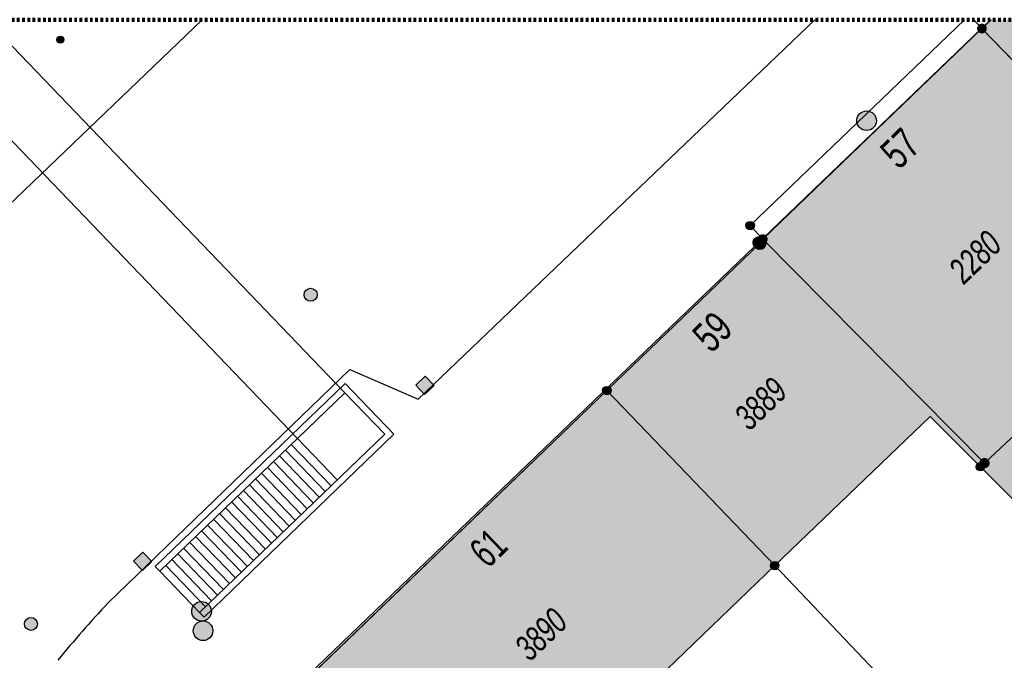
# Model space of a CAD drawing. Header units: metres. Extents: x 2695751 to 2696029, y 1260877 to 1261206.
# Tile 65 of 70: x 2695907 to 2695944, y 1261182 to 1261206. Entities that reach past the tile are written whole.
import ezdxf

# ---------------------------------------------------------------- set-up
doc = ezdxf.new("R2010")
doc.units = ezdxf.units.M
doc.header["$LTSCALE"] = 0.1
doc.linetypes.add('AUSGEZOGEN', pattern=[0])
doc.linetypes.add('PUNKT2_S9', pattern=[0.7, 0.3, -0.2, 0, -0.2])
for name, color, linetype in [('Aménagement du territoire_Ligne de distance', 7, 'AUSGEZOGEN'), ('Limites de bien-fonds', 7, 'AUSGEZOGEN'), ('Mensuration officielle_Lignes (Couverture du sol)', 7, 'AUSGEZOGEN'), ('Mensuration officielle_Lignes (Objets divers)', 7, 'AUSGEZOGEN'), ("Mensuration officielle_N° d'assurance", 7, 'AUSGEZOGEN'), ('Mensuration officielle_N° de bâtiment', 7, 'AUSGEZOGEN'), ('Mensuration officielle_Surface (Objets divers)', 7, 'AUSGEZOGEN'), ('Mensuration officielle_Surfaces de bâtiments (Couverture du sol)', 7, 'AUSGEZOGEN'), ('Points fixes eau potable', 255, 'AUSGEZOGEN'), ('Points fixes EU', 255, 'AUSGEZOGEN'), ('Points fixes gaz', 255, 'AUSGEZOGEN'), ('Points fixes mensuration officielle', 255, 'AUSGEZOGEN'), ('Points fixes réseau électrique', 255, 'AUSGEZOGEN'), ('Réseau AEW', 8, 'AUSGEZOGEN')]:
    doc.layers.add(name, color=color, linetype=linetype)
doc.layers.add('Ouverture de porte maçonnerie', color=7, linetype='AUSGEZOGEN', lineweight=50)
doc.styles.add('ARIAL', font='arial.ttf')

msp = doc.modelspace()

# ---------------------------------------------------------------- hatches: boundary and pattern name
at = {"layer": 'Mensuration officielle_Surfaces de bâtiments (Couverture du sol)', "true_color": 0xd2d2d2, "transparency": 33554687}
for points in [[(2695953.834, 1261197.513), (2695954.503, 1261196.911), (2695962.67, 1261205.81), (2695962.425, 1261206.032), (2695962.398, 1261206.002), (2695962.225, 1261206.158), (2695943.943, 1261206.158), (2695943.59, 1261205.82), (2695952.225, 1261196.905)], [(2695943.59, 1261205.82), (2695935.19, 1261197.75), (2695943.69, 1261189.17), (2695943.53, 1261189.03), (2695947.74, 1261184.81), (2695950.06, 1261187.104), (2695945.915, 1261191.268), (2695951.44, 1261196.59), (2695952.225, 1261196.905)], [(2695929.215, 1261191.945), (2695935.65, 1261185.24), (2695941.601, 1261190.948), (2695943.53, 1261189.03), (2695943.69, 1261189.17), (2695935.19, 1261197.75), (2695935.05, 1261197.62), (2695935.08, 1261197.58)], [(2695935.65, 1261185.24), (2695929.215, 1261191.945), (2695917.815, 1261180.988), (2695924.994, 1261173.562), (2695925.087, 1261173.652), (2695930.221, 1261178.614), (2695931.179, 1261179.54), (2695930.478, 1261180.269)]]:
    msp.add_hatch(color=254, dxfattribs=at).paths.add_polyline_path(points)
at = {"layer": 'Points fixes eau potable', "transparency": 33554687}
msp.add_hatch(color=7, dxfattribs=at).paths.add_polyline_path([(2695918.038, 1261195.439), (2695918.071, 1261195.478), (2695918.096, 1261195.522), (2695918.111, 1261195.57), (2695918.116, 1261195.621), (2695918.11, 1261195.671), (2695918.095, 1261195.719), (2695918.07, 1261195.763), (2695918.037, 1261195.802), (2695917.997, 1261195.833), (2695917.952, 1261195.855), (2695917.903, 1261195.867), (2695917.852, 1261195.87), (2695917.802, 1261195.862), (2695917.755, 1261195.844), (2695917.712, 1261195.817), (2695917.675, 1261195.782), (2695917.647, 1261195.74), (2695917.627, 1261195.694), (2695917.617, 1261195.644), (2695917.617, 1261195.594), (2695917.627, 1261195.544), (2695917.647, 1261195.498), (2695917.676, 1261195.456), (2695917.713, 1261195.422), (2695917.756, 1261195.395), (2695917.804, 1261195.378), (2695917.854, 1261195.37), (2695917.904, 1261195.373), (2695917.953, 1261195.386), (2695917.999, 1261195.408)])
at = {"layer": 'Points fixes EU', "transparency": 33554687}
for points in [[(2695939.544, 1261202.288), (2695939.536, 1261202.363), (2695939.514, 1261202.436), (2695939.477, 1261202.502), (2695939.427, 1261202.559), (2695939.367, 1261202.606), (2695939.299, 1261202.639), (2695939.226, 1261202.658), (2695939.15, 1261202.662), (2695939.075, 1261202.651), (2695939.004, 1261202.624), (2695938.939, 1261202.584), (2695938.884, 1261202.532), (2695938.841, 1261202.47), (2695938.811, 1261202.4), (2695938.796, 1261202.326), (2695938.796, 1261202.25), (2695938.811, 1261202.175), (2695938.841, 1261202.106), (2695938.884, 1261202.043), (2695938.939, 1261201.991), (2695939.004, 1261201.951), (2695939.075, 1261201.925), (2695939.15, 1261201.913), (2695939.226, 1261201.917), (2695939.299, 1261201.936), (2695939.367, 1261201.969), (2695939.427, 1261202.016), (2695939.477, 1261202.073), (2695939.514, 1261202.14), (2695939.536, 1261202.212)], [(2695921.89, 1261192.159), (2695922.233, 1261191.796), (2695922.596, 1261192.139), (2695922.253, 1261192.502)], [(2695911.072, 1261185.411), (2695911.42, 1261185.051), (2695911.78, 1261185.399), (2695911.432, 1261185.759)], [(2695914.018, 1261182.998), (2695913.961, 1261183.048), (2695913.895, 1261183.086), (2695913.823, 1261183.11), (2695913.748, 1261183.119), (2695913.672, 1261183.112), (2695913.599, 1261183.091), (2695913.532, 1261183.055), (2695913.474, 1261183.007), (2695913.427, 1261182.947), (2695913.392, 1261182.88), (2695913.372, 1261182.807), (2695913.367, 1261182.731), (2695913.377, 1261182.656), (2695913.402, 1261182.584), (2695913.441, 1261182.519), (2695913.493, 1261182.463), (2695913.554, 1261182.419), (2695913.624, 1261182.388), (2695913.698, 1261182.372), (2695913.774, 1261182.37), (2695913.848, 1261182.384), (2695913.918, 1261182.413), (2695913.981, 1261182.456), (2695914.034, 1261182.51), (2695914.076, 1261182.573), (2695914.103, 1261182.644), (2695914.116, 1261182.719), (2695914.113, 1261182.795), (2695914.095, 1261182.868), (2695914.063, 1261182.937)]]:
    msp.add_hatch(color=7, dxfattribs=at).paths.add_polyline_path(points)
at = {"layer": 'Points fixes gaz', "transparency": 33554687}
msp.add_hatch(color=7, dxfattribs=at).paths.add_polyline_path([(2695907.329, 1261183.176), (2695907.29, 1261183.209), (2695907.246, 1261183.234), (2695907.198, 1261183.249), (2695907.147, 1261183.254), (2695907.097, 1261183.249), (2695907.049, 1261183.234), (2695907.005, 1261183.21), (2695906.966, 1261183.177), (2695906.935, 1261183.137), (2695906.913, 1261183.091), (2695906.9, 1261183.042), (2695906.898, 1261182.992), (2695906.905, 1261182.942), (2695906.923, 1261182.894), (2695906.949, 1261182.851), (2695906.984, 1261182.815), (2695907.026, 1261182.786), (2695907.072, 1261182.766), (2695907.122, 1261182.756), (2695907.172, 1261182.756), (2695907.222, 1261182.766), (2695907.268, 1261182.786), (2695907.31, 1261182.815), (2695907.345, 1261182.851), (2695907.372, 1261182.894), (2695907.389, 1261182.942), (2695907.397, 1261182.992), (2695907.394, 1261183.042), (2695907.382, 1261183.091), (2695907.359, 1261183.136)])
at = {"layer": 'Points fixes mensuration officielle', "transparency": 33554687}
for points in [[(2695943.59, 1261206.007), (2695943.571, 1261206.006), (2695943.552, 1261206.003), (2695943.534, 1261205.999), (2695943.516, 1261205.992), (2695943.499, 1261205.984), (2695943.483, 1261205.974), (2695943.468, 1261205.962), (2695943.454, 1261205.949), (2695943.442, 1261205.935), (2695943.431, 1261205.919), (2695943.422, 1261205.902), (2695943.414, 1261205.885), (2695943.409, 1261205.867), (2695943.405, 1261205.848), (2695943.403, 1261205.829), (2695943.403, 1261205.811), (2695943.405, 1261205.792), (2695943.409, 1261205.773), (2695943.414, 1261205.755), (2695943.422, 1261205.738), (2695943.431, 1261205.721), (2695943.442, 1261205.705), (2695943.454, 1261205.691), (2695943.468, 1261205.678), (2695943.483, 1261205.666), (2695943.499, 1261205.656), (2695943.516, 1261205.648), (2695943.534, 1261205.641), (2695943.552, 1261205.637), (2695943.571, 1261205.634), (2695943.59, 1261205.633), (2695943.609, 1261205.634), (2695943.628, 1261205.637), (2695943.646, 1261205.641), (2695943.664, 1261205.648), (2695943.681, 1261205.656), (2695943.697, 1261205.666), (2695943.712, 1261205.678), (2695943.726, 1261205.691), (2695943.738, 1261205.705), (2695943.749, 1261205.721), (2695943.758, 1261205.738), (2695943.766, 1261205.755), (2695943.771, 1261205.773), (2695943.775, 1261205.792), (2695943.777, 1261205.811), (2695943.777, 1261205.829), (2695943.775, 1261205.848), (2695943.771, 1261205.867), (2695943.766, 1261205.885), (2695943.758, 1261205.902), (2695943.749, 1261205.919), (2695943.738, 1261205.935), (2695943.726, 1261205.949), (2695943.712, 1261205.962), (2695943.697, 1261205.974), (2695943.681, 1261205.984), (2695943.664, 1261205.992), (2695943.646, 1261205.999), (2695943.628, 1261206.003), (2695943.609, 1261206.006)], [(2695934.872, 1261198.27), (2695934.869, 1261198.303), (2695934.859, 1261198.334), (2695934.843, 1261198.363), (2695934.822, 1261198.388), (2695934.796, 1261198.408), (2695934.766, 1261198.422), (2695934.735, 1261198.431), (2695934.702, 1261198.432), (2695934.669, 1261198.427), (2695934.638, 1261198.416), (2695934.611, 1261198.399), (2695934.587, 1261198.376), (2695934.568, 1261198.349), (2695934.555, 1261198.319), (2695934.548, 1261198.286), (2695934.548, 1261198.254), (2695934.555, 1261198.221), (2695934.568, 1261198.191), (2695934.587, 1261198.164), (2695934.611, 1261198.141), (2695934.638, 1261198.124), (2695934.669, 1261198.113), (2695934.702, 1261198.108), (2695934.735, 1261198.109), (2695934.766, 1261198.118), (2695934.796, 1261198.132), (2695934.822, 1261198.152), (2695934.843, 1261198.177), (2695934.859, 1261198.206), (2695934.869, 1261198.237)], [(2695935.277, 1261197.62), (2695935.273, 1261197.666), (2695935.259, 1261197.71), (2695935.237, 1261197.75), (2695935.207, 1261197.785), (2695935.17, 1261197.813), (2695935.129, 1261197.833), (2695935.084, 1261197.845), (2695935.038, 1261197.847), (2695934.993, 1261197.84), (2695934.95, 1261197.824), (2695934.911, 1261197.8), (2695934.877, 1261197.768), (2695934.851, 1261197.73), (2695934.833, 1261197.688), (2695934.824, 1261197.643), (2695934.824, 1261197.597), (2695934.833, 1261197.552), (2695934.851, 1261197.51), (2695934.877, 1261197.472), (2695934.911, 1261197.44), (2695934.95, 1261197.416), (2695934.993, 1261197.4), (2695935.038, 1261197.393), (2695935.084, 1261197.395), (2695935.129, 1261197.407), (2695935.17, 1261197.427), (2695935.207, 1261197.455), (2695935.237, 1261197.49), (2695935.259, 1261197.53), (2695935.273, 1261197.574)], [(2695935.307, 1261197.58), (2695935.303, 1261197.626), (2695935.289, 1261197.67), (2695935.267, 1261197.71), (2695935.237, 1261197.745), (2695935.2, 1261197.773), (2695935.159, 1261197.793), (2695935.114, 1261197.805), (2695935.068, 1261197.807), (2695935.023, 1261197.8), (2695934.98, 1261197.784), (2695934.941, 1261197.76), (2695934.907, 1261197.728), (2695934.881, 1261197.69), (2695934.863, 1261197.648), (2695934.854, 1261197.603), (2695934.854, 1261197.557), (2695934.863, 1261197.512), (2695934.881, 1261197.47), (2695934.907, 1261197.432), (2695934.941, 1261197.4), (2695934.98, 1261197.376), (2695935.023, 1261197.36), (2695935.068, 1261197.353), (2695935.114, 1261197.355), (2695935.159, 1261197.367), (2695935.2, 1261197.387), (2695935.237, 1261197.415), (2695935.267, 1261197.45), (2695935.289, 1261197.49), (2695935.303, 1261197.534)], [(2695935.19, 1261197.937), (2695935.171, 1261197.936), (2695935.152, 1261197.933), (2695935.134, 1261197.929), (2695935.116, 1261197.922), (2695935.099, 1261197.914), (2695935.083, 1261197.904), (2695935.068, 1261197.892), (2695935.054, 1261197.879), (2695935.042, 1261197.865), (2695935.031, 1261197.849), (2695935.022, 1261197.832), (2695935.014, 1261197.815), (2695935.009, 1261197.797), (2695935.005, 1261197.778), (2695935.003, 1261197.759), (2695935.003, 1261197.741), (2695935.005, 1261197.722), (2695935.009, 1261197.703), (2695935.014, 1261197.685), (2695935.022, 1261197.668), (2695935.031, 1261197.651), (2695935.042, 1261197.635), (2695935.054, 1261197.621), (2695935.068, 1261197.608), (2695935.083, 1261197.596), (2695935.099, 1261197.586), (2695935.116, 1261197.578), (2695935.134, 1261197.571), (2695935.152, 1261197.567), (2695935.171, 1261197.564), (2695935.19, 1261197.563), (2695935.209, 1261197.564), (2695935.228, 1261197.567), (2695935.246, 1261197.571), (2695935.264, 1261197.578), (2695935.281, 1261197.586), (2695935.297, 1261197.596), (2695935.312, 1261197.608), (2695935.326, 1261197.621), (2695935.338, 1261197.635), (2695935.349, 1261197.651), (2695935.358, 1261197.668), (2695935.366, 1261197.685), (2695935.371, 1261197.703), (2695935.375, 1261197.722), (2695935.377, 1261197.741), (2695935.377, 1261197.759), (2695935.375, 1261197.778), (2695935.371, 1261197.797), (2695935.366, 1261197.815), (2695935.358, 1261197.832), (2695935.349, 1261197.849), (2695935.338, 1261197.865), (2695935.326, 1261197.879), (2695935.312, 1261197.892), (2695935.297, 1261197.904), (2695935.281, 1261197.914), (2695935.264, 1261197.922), (2695935.246, 1261197.929), (2695935.228, 1261197.933), (2695935.209, 1261197.936)], [(2695929.377, 1261191.945), (2695929.374, 1261191.978), (2695929.364, 1261192.009), (2695929.348, 1261192.038), (2695929.327, 1261192.063), (2695929.301, 1261192.083), (2695929.271, 1261192.097), (2695929.24, 1261192.106), (2695929.207, 1261192.107), (2695929.174, 1261192.102), (2695929.143, 1261192.091), (2695929.116, 1261192.074), (2695929.092, 1261192.051), (2695929.073, 1261192.024), (2695929.06, 1261191.994), (2695929.053, 1261191.961), (2695929.053, 1261191.929), (2695929.06, 1261191.896), (2695929.073, 1261191.866), (2695929.092, 1261191.839), (2695929.116, 1261191.816), (2695929.143, 1261191.799), (2695929.174, 1261191.788), (2695929.207, 1261191.783), (2695929.24, 1261191.784), (2695929.271, 1261191.793), (2695929.301, 1261191.807), (2695929.327, 1261191.827), (2695929.348, 1261191.852), (2695929.364, 1261191.881), (2695929.374, 1261191.912)], [(2695943.885, 1261189.17), (2695943.881, 1261189.209), (2695943.869, 1261189.247), (2695943.85, 1261189.281), (2695943.824, 1261189.311), (2695943.793, 1261189.335), (2695943.758, 1261189.353), (2695943.72, 1261189.363), (2695943.68, 1261189.365), (2695943.641, 1261189.359), (2695943.604, 1261189.345), (2695943.571, 1261189.324), (2695943.542, 1261189.297), (2695943.52, 1261189.265), (2695943.504, 1261189.228), (2695943.496, 1261189.19), (2695943.496, 1261189.15), (2695943.504, 1261189.112), (2695943.52, 1261189.075), (2695943.542, 1261189.043), (2695943.571, 1261189.016), (2695943.604, 1261188.995), (2695943.641, 1261188.981), (2695943.68, 1261188.975), (2695943.72, 1261188.977), (2695943.758, 1261188.987), (2695943.793, 1261189.005), (2695943.824, 1261189.029), (2695943.85, 1261189.059), (2695943.869, 1261189.093), (2695943.881, 1261189.131)], [(2695943.692, 1261189.03), (2695943.689, 1261189.063), (2695943.679, 1261189.094), (2695943.663, 1261189.123), (2695943.642, 1261189.148), (2695943.616, 1261189.168), (2695943.586, 1261189.182), (2695943.555, 1261189.191), (2695943.522, 1261189.192), (2695943.489, 1261189.187), (2695943.458, 1261189.176), (2695943.431, 1261189.159), (2695943.407, 1261189.136), (2695943.388, 1261189.109), (2695943.375, 1261189.079), (2695943.368, 1261189.046), (2695943.368, 1261189.014), (2695943.375, 1261188.981), (2695943.388, 1261188.951), (2695943.407, 1261188.924), (2695943.431, 1261188.901), (2695943.458, 1261188.884), (2695943.489, 1261188.873), (2695943.522, 1261188.868), (2695943.555, 1261188.869), (2695943.586, 1261188.878), (2695943.616, 1261188.892), (2695943.642, 1261188.912), (2695943.663, 1261188.937), (2695943.679, 1261188.966), (2695943.689, 1261188.997)], [(2695935.812, 1261185.24), (2695935.809, 1261185.273), (2695935.799, 1261185.304), (2695935.783, 1261185.333), (2695935.762, 1261185.358), (2695935.736, 1261185.378), (2695935.706, 1261185.392), (2695935.675, 1261185.401), (2695935.642, 1261185.402), (2695935.609, 1261185.397), (2695935.578, 1261185.386), (2695935.551, 1261185.369), (2695935.527, 1261185.346), (2695935.508, 1261185.319), (2695935.495, 1261185.289), (2695935.488, 1261185.256), (2695935.488, 1261185.224), (2695935.495, 1261185.191), (2695935.508, 1261185.161), (2695935.527, 1261185.134), (2695935.551, 1261185.111), (2695935.578, 1261185.094), (2695935.609, 1261185.083), (2695935.642, 1261185.078), (2695935.675, 1261185.079), (2695935.706, 1261185.088), (2695935.736, 1261185.102), (2695935.762, 1261185.122), (2695935.783, 1261185.147), (2695935.799, 1261185.176), (2695935.809, 1261185.207)]]:
    msp.add_hatch(color=7, dxfattribs=at).paths.add_polyline_path(points)
at = {"layer": 'Points fixes réseau électrique', "transparency": 33554687}
msp.add_hatch(color=7, dxfattribs=at).paths.add_polyline_path([(2695914.06, 1261183.488), (2695914.052, 1261183.563), (2695914.03, 1261183.636), (2695913.993, 1261183.702), (2695913.943, 1261183.76), (2695913.883, 1261183.806), (2695913.815, 1261183.84), (2695913.742, 1261183.859), (2695913.666, 1261183.863), (2695913.591, 1261183.851), (2695913.52, 1261183.825), (2695913.455, 1261183.785), (2695913.4, 1261183.732), (2695913.357, 1261183.67), (2695913.327, 1261183.6), (2695913.312, 1261183.526), (2695913.312, 1261183.45), (2695913.327, 1261183.376), (2695913.357, 1261183.306), (2695913.4, 1261183.244), (2695913.455, 1261183.191), (2695913.52, 1261183.151), (2695913.591, 1261183.125), (2695913.666, 1261183.113), (2695913.742, 1261183.117), (2695913.815, 1261183.136), (2695913.883, 1261183.17), (2695913.943, 1261183.216), (2695913.993, 1261183.274), (2695914.03, 1261183.34), (2695914.052, 1261183.413)])
at = {"layer": 'Réseau AEW', "transparency": 33554687}
msp.add_hatch(color=1, dxfattribs=at).paths.add_polyline_path([(2695908.137, 1261205.393), (2695908.137, 1261205.379), (2695908.139, 1261205.365), (2695908.143, 1261205.352), (2695908.148, 1261205.339), (2695908.154, 1261205.326), (2695908.161, 1261205.314), (2695908.17, 1261205.303), (2695908.179, 1261205.293), (2695908.19, 1261205.284), (2695908.201, 1261205.276), (2695908.213, 1261205.27), (2695908.226, 1261205.264), (2695908.24, 1261205.26), (2695908.253, 1261205.257), (2695908.267, 1261205.256), (2695908.281, 1261205.256), (2695908.295, 1261205.257), (2695908.308, 1261205.26), (2695908.322, 1261205.264), (2695908.335, 1261205.27), (2695908.347, 1261205.276), (2695908.358, 1261205.284), (2695908.369, 1261205.293), (2695908.378, 1261205.303), (2695908.387, 1261205.314), (2695908.394, 1261205.326), (2695908.4, 1261205.339), (2695908.405, 1261205.352), (2695908.409, 1261205.365), (2695908.411, 1261205.379), (2695908.411, 1261205.393), (2695908.411, 1261205.407), (2695908.409, 1261205.421), (2695908.405, 1261205.434), (2695908.4, 1261205.447), (2695908.394, 1261205.46), (2695908.387, 1261205.472), (2695908.378, 1261205.483), (2695908.369, 1261205.493), (2695908.358, 1261205.502), (2695908.347, 1261205.51), (2695908.335, 1261205.516), (2695908.322, 1261205.522), (2695908.308, 1261205.526), (2695908.295, 1261205.529), (2695908.281, 1261205.53), (2695908.267, 1261205.53), (2695908.253, 1261205.529), (2695908.24, 1261205.526), (2695908.226, 1261205.522), (2695908.213, 1261205.516), (2695908.201, 1261205.51), (2695908.19, 1261205.502), (2695908.179, 1261205.493), (2695908.17, 1261205.483), (2695908.161, 1261205.472), (2695908.154, 1261205.46), (2695908.148, 1261205.447), (2695908.143, 1261205.434), (2695908.139, 1261205.421), (2695908.137, 1261205.407)])

# ---------------------------------------------------------------- linework, layer by layer
at = {"layer": 'Aménagement du territoire_Ligne de distance', "color": 7, "linetype": 'AUSGEZOGEN', "transparency": 33554687}
msp.add_line((2695943.913, 1261206.158), (2695917.37, 1261180.67), dxfattribs=at)
at = {"layer": 'Limites de bien-fonds', "color": 7, "linetype": 'AUSGEZOGEN', "transparency": 33554687}
for p, q in [((2695943.278, 1261206.158), (2695943.59, 1261205.82)), ((2695943.59, 1261205.82), (2695943.942, 1261206.158)), ((2695914.16, 1261177.46), (2695929.215, 1261191.945))]:
    msp.add_line(p, q, dxfattribs=at)
for points in [[(2695935.19, 1261197.75), (2695934.71, 1261198.27), (2695942.921, 1261206.158)], [(2695943.59, 1261205.82), (2695952.225, 1261196.905), (2695951.44, 1261196.59), (2695953.46, 1261190.45), (2695947.74, 1261184.81)], [(2695929.215, 1261191.945), (2695935.08, 1261197.58), (2695935.05, 1261197.62), (2695935.19, 1261197.75)], [(2695935.19, 1261197.75), (2695943.69, 1261189.17), (2695943.53, 1261189.03), (2695947.74, 1261184.81)], [(2695929.215, 1261191.945), (2695935.65, 1261185.24), (2695943.45, 1261177.05)]]:
    msp.add_lwpolyline(points, dxfattribs=at)
at = {"layer": 'Mensuration officielle_Lignes (Couverture du sol)', "color": 7, "linetype": 'AUSGEZOGEN', "transparency": 33554687}
for p, q in [((2695943.59, 1261205.82), (2695943.943, 1261206.158)), ((2695935.19, 1261197.75), (2695943.59, 1261205.82)), ((2695943.59, 1261205.82), (2695952.225, 1261196.905)), ((2695910.104, 1261183.809), (2695919.368, 1261192.758)), ((2695917.815, 1261180.988), (2695929.215, 1261191.945)), ((2695935.65, 1261185.24), (2695929.215, 1261191.945)), ((2695947.74, 1261184.81), (2695943.53, 1261189.03))]:
    msp.add_line(p, q, dxfattribs=at)
for points in [[(2695888.137, 1261181.627), (2695906.594, 1261199.334), (2695913.711, 1261206.158)], [(2695919.368, 1261192.758), (2695921.984, 1261191.617), (2695937.184, 1261206.158)], [(2695929.215, 1261191.945), (2695935.08, 1261197.58), (2695935.05, 1261197.62), (2695935.19, 1261197.75)], [(2695935.19, 1261197.75), (2695943.69, 1261189.17), (2695943.53, 1261189.03)], [(2695943.53, 1261189.03), (2695941.601, 1261190.948), (2695935.65, 1261185.24)], [(2695935.65, 1261185.24), (2695930.478, 1261180.269), (2695931.179, 1261179.54), (2695930.221, 1261178.614)]]:
    msp.add_lwpolyline(points, dxfattribs=at)
msp.add_arc((2695941.534, 1261154.237), 43.155, 136.7449, 140.629, dxfattribs=at)
at = {"layer": 'Mensuration officielle_Lignes (Objets divers)', "color": 7, "linetype": 'AUSGEZOGEN', "transparency": 33554687}
for p, q in [((2695943.69, 1261189.17), (2695945.915, 1261191.268)), ((2695917.357, 1261190.111), (2695918.883, 1261188.526)), ((2695918.651, 1261188.302), (2695917.125, 1261189.887)), ((2695918.192, 1261187.861), (2695916.666, 1261189.445)), ((2695918.422, 1261188.081), (2695916.896, 1261189.666)), ((2695917.734, 1261187.419), (2695916.208, 1261189.004)), ((2695917.963, 1261187.64), (2695916.437, 1261189.225)), ((2695917.276, 1261186.978), (2695915.75, 1261188.562)), ((2695917.505, 1261187.198), (2695915.979, 1261188.783)), ((2695917.046, 1261186.757), (2695915.52, 1261188.341)), ((2695916.588, 1261186.316), (2695915.062, 1261187.9)), ((2695916.817, 1261186.536), (2695915.291, 1261188.121)), ((2695916.13, 1261185.874), (2695914.604, 1261187.458)), ((2695916.359, 1261186.095), (2695914.833, 1261187.679)), ((2695915.9, 1261185.653), (2695914.374, 1261187.238)), ((2695915.442, 1261185.212), (2695913.916, 1261186.796)), ((2695915.671, 1261185.433), (2695914.145, 1261187.017)), ((2695914.984, 1261184.77), (2695913.458, 1261186.355)), ((2695915.213, 1261184.991), (2695913.687, 1261186.576)), ((2695914.525, 1261184.329), (2695912.999, 1261185.913)), ((2695914.754, 1261184.55), (2695913.228, 1261186.134)), ((2695914.296, 1261184.108), (2695912.77, 1261185.693)), ((2695913.837, 1261183.667), (2695912.311, 1261185.251)), ((2695914.067, 1261183.887), (2695912.541, 1261185.472)), ((2695912.083, 1261185.031), (2695913.609, 1261183.446))]:
    msp.add_line(p, q, dxfattribs=at)
for points in [[(2695912.083, 1261185.031), (2695911.909, 1261185.211), (2695919.186, 1261192.219), (2695921.059, 1261190.274), (2695913.782, 1261183.266), (2695913.609, 1261183.446)], [(2695912.083, 1261185.031), (2695919.18, 1261191.866), (2695920.706, 1261190.281), (2695913.609, 1261183.446)]]:
    msp.add_lwpolyline(points, dxfattribs=at)
at = {"layer": 'Mensuration officielle_Surface (Objets divers)', "color": 7, "linetype": 'AUSGEZOGEN', "transparency": 33554687}
for p, q in [((2695919.18, 1261191.866), (2695906.139, 1261205.456)), ((2695904.317, 1261203.7), (2695917.357, 1261190.111)), ((2695917.357, 1261190.111), (2695919.18, 1261191.866))]:
    msp.add_line(p, q, dxfattribs=at)
at = {"layer": 'Ouverture de porte maçonnerie', "color": 7, "linetype": 'PUNKT2_S9', "lineweight": 100, "transparency": 33554687}
msp.add_line((2695752.611, 1261206.158), (2696027.452, 1261206.158), dxfattribs=at)
at = {"layer": 'Points fixes eau potable', "transparency": 33554687}
msp.add_circle((2695917.866, 1261195.62), 0.25, dxfattribs=at)
at = {"layer": 'Points fixes EU', "transparency": 33554687}
for points in [[(2695921.89, 1261192.159), (2695922.253, 1261192.502), (2695922.596, 1261192.139), (2695922.233, 1261191.796), (2695921.89, 1261192.159)], [(2695911.072, 1261185.411), (2695911.432, 1261185.759), (2695911.78, 1261185.399), (2695911.42, 1261185.051), (2695911.072, 1261185.411)]]:
    msp.add_lwpolyline(points, close=True, dxfattribs=at)
for centre in [(2695939.169, 1261202.288), (2695913.742, 1261182.744)]:
    msp.add_circle(centre, 0.375, dxfattribs=at)
at = {"layer": 'Points fixes gaz', "transparency": 33554687}
msp.add_circle((2695907.147, 1261183.004), 0.25, dxfattribs=at)
at = {"layer": 'Points fixes mensuration officielle', "color": 7, "transparency": 33554687}
for centre, radius in [((2695934.71, 1261198.27), 0.162), ((2695935.05, 1261197.62), 0.227), ((2695935.08, 1261197.58), 0.227), ((2695929.215, 1261191.945), 0.162), ((2695943.53, 1261189.03), 0.162), ((2695935.65, 1261185.24), 0.162)]:
    msp.add_circle(centre, radius, dxfattribs=at)
at = {"layer": 'Points fixes réseau électrique', "transparency": 33554687}
msp.add_circle((2695913.685, 1261183.488), 0.375, dxfattribs=at)
at = {"layer": 'Réseau AEW', "color": 1, "transparency": 33554687}
msp.add_circle((2695908.274, 1261205.393), 0.137, dxfattribs=at)

# ---------------------------------------------------------------- texts
at = {"layer": "Mensuration officielle_N° d'assurance", "color": 7, "transparency": 33554687, "char_height": 0.96842, "width": 2.46457, "attachment_point": 5, "style": 'ARIAL'}
for s, insert, rotation in [('\\A1;{\\fArial|i1|b0;\\H0.968418;\\W0.700000;\\C7;2280}\\P', (2695943.33, 1261197.062), 43.9281), ('\\A1;{\\fArial|i1|b0;\\H0.968418;\\W0.700000;\\C7;3889}\\P', (2695935.111, 1261191.44), 43.8057), ('\\A1;{\\fArial|i1|b0;\\H0.968418;\\W0.700000;\\C7;3890}\\P', (2695926.693, 1261182.604), 43.8642)]:
    msp.add_mtext(s, dxfattribs=dict(at, insert=insert, rotation=rotation))
at = {"layer": 'Mensuration officielle_N° de bâtiment', "color": 7, "transparency": 33554687, "char_height": 1.1621, "attachment_point": 2, "style": 'ARIAL'}
for s, insert, width, rotation in [('\\W0.70;57', (2695940.055, 1261201.653), 1.68109, 43.8525), ('\\W0.70;59', (2695932.855, 1261194.619), 1.68109, 44.2044), ('\\W0.64;61', (2695924.271, 1261186.34), 1.59081, 43.8642)]:
    msp.add_mtext(s, dxfattribs=dict(at, insert=insert, width=width, rotation=rotation))

doc.saveas('drawing.dxf')
